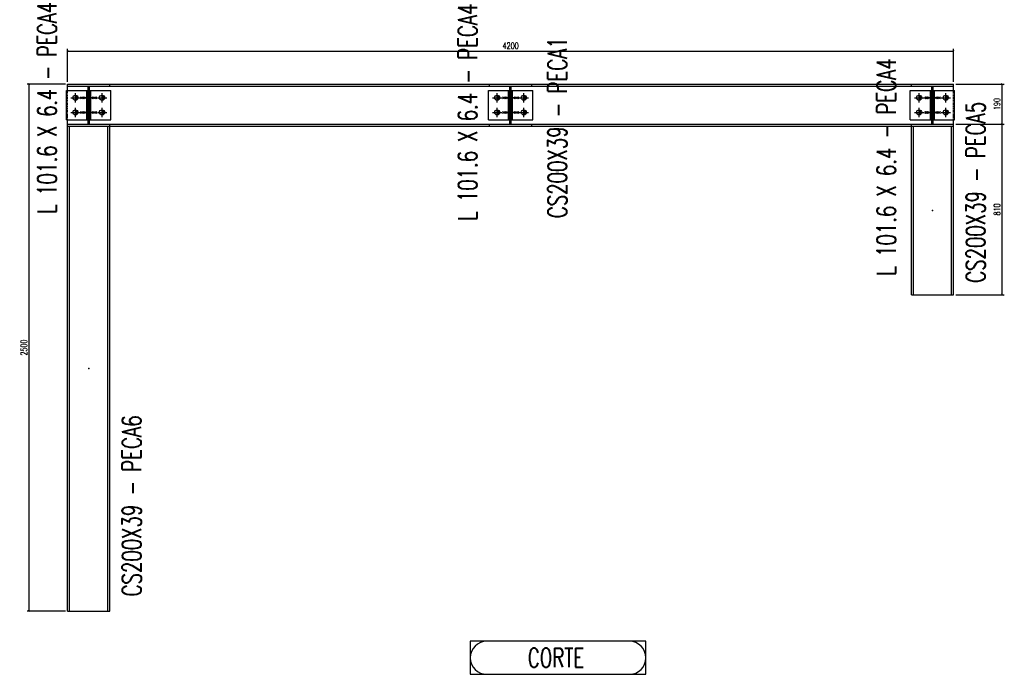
# Model space of a CAD drawing. Header units: feet. Extents: x 873 to 25753, y 2362 to 30563.
# Tile 11 of 29: x 873 to 5541, y 5779 to 8884. Entities that reach past the tile are written whole.
import ezdxf
from ezdxf.enums import TextEntityAlignment as Align

# ---------------------------------------------------------------- set-up
doc = ezdxf.new("R2010")
doc.units = ezdxf.units.FT
doc.header["$LTSCALE"] = 20
doc.header["$MEASUREMENT"] = 0
doc.linetypes.add('DASHDOT', pattern=[1, 0.5, -0.25, 0, -0.25])
doc.linetypes.add('HIDDEN', pattern=[0.375, 0.25, -0.125])
doc.layers.get('0').update_dxf_attribs({"linetype": 'CONTINUOUS'})
doc.layers.get('Defpoints').update_dxf_attribs({"linetype": 'CONTINUOUS'})
for name, color, linetype in [('A', 2, 'DASHDOT'), ('FORIR', 4, 'CONTINUOUS'), ('G', 3, 'CONTINUOUS'), ('TR', 6, 'HIDDEN'), ('TXT1', 7, 'CONTINUOUS'), ('VIEW_BOX', 6, 'CONTINUOUS'), ('VIEW_SLOT', 6, 'CONTINUOUS')]:
    doc.layers.add(name, color=color, linetype=linetype)
doc.styles.add('1', font='romans', dxfattribs={"width": 0.7, "height": 30})
doc.styles.add('MARK', font='ROMANS', dxfattribs={"width": 0.7})
doc.dimstyles.get("Standard").update_dxf_attribs({"dimtxt": 30, "dimasz": 1, "dimexe": 1, "dimexo": 1, "dimgap": 1, "dimtad": 1, "dimdec": 0, "dimdsep": 46, "dimtxsty": '1', "dimblk": 'ARCHTICK', "dimcen": 3, "dimclrd": 1, "dimclre": 1, "dimclrt": 3, "dimadec": 0, "dimazin": 0, "dimtfac": 1, "dimtdec": 0, "dimtix": 1, "dimtmove": 0, "dimatfit": 3, "dimfxl": 0, "dimtolj": 1, "dimarcsym": 0})

# ---------------------------------------------------------------- blocks, each defined once
blk = doc.blocks.new('M16')
for p, q in [((-22.2, 0), (22.2, 0)), ((0, -22.2), (0, 22.2))]:
    blk.add_line(p, q)
at = {"color": 4, "const_width": 12.3}
blk.add_lwpolyline([(0, -6.1, 1), (0, 6.1, 1)], format="xyb", dxfattribs=at)
blk.add_circle((0, 0), 12.3)
at = {"flags": 1}
blk.add_attdef('TOLE', (16.7, -8.3), '', height=5.26, dxfattribs=at)
blk = doc.blocks.new('MS')
at = {"color": 6}
for p, q in [((-4.7, 22.8), (4.7, 32.1)), ((-4.7, 32.1), (4.7, 22.8)), ((-4.7, -22.8), (4.7, -32.1)), ((-4.7, -32.1), (4.7, -22.8))]:
    blk.add_line(p, q, dxfattribs=at)
at = {"color": 3}
blk.add_line((0, -32.1), (0, 32.1), dxfattribs=at)
at = {"flags": 1}
for tag, p, height in [('DIAM', (0, 0), 8.01), ('AVAN', (1.3, -18.2), 5.26), ('TOLE', (1.3, -9.7), 5.26), ('DIET', (1.3, -24.6), 5.26)]:
    blk.add_attdef(tag, p, '', height=height, dxfattribs=at)
blk = doc.blocks.new('VIEW_NAME')
at = {"layer": 'VIEW_BOX', "color": 6}
blk.add_lwpolyline([(-13.88, 0), (13.88, 0), (13.88, 5.23), (-13.88, 5.23)], close=True, dxfattribs=at)
at = {"layer": 'VIEW_SLOT'}
blk.add_lwpolyline([(-11.26, 5.23, 1), (-11.26, 0), (11.26, 0, 1), (11.26, 5.23)], format="xyb", close=True, dxfattribs=at)
at = {"style": 'MARK', "width": 0.7}
blk.add_attdef('VIE_NAM', text='', height=3, dxfattribs=at).set_placement((-0.34, 2.62), align=Align.MIDDLE)
blk = doc.blocks.new('3D_INFOM')
blk.add_point((0, 0))
at = {"layer": 'FORIR', "flags": 1}
for tag, p in [('MARK', (7.55, -4.31)), ('NUM_DIS', (7.55, -11.68)), ('NOT_PEZ', (45.73, -11.68)), ('QTA_PEZ', (7.55, -18.55)), ('TIP_PEZ', (45.73, -18.55)), ('TRA_PEZ', (7.55, -26.33)), ('COS_PEZ', (45.73, -26.33)), ('DES_PEZ', (7.55, -33.75))]:
    blk.add_attdef(tag, p, '', height=5, dxfattribs=at)
blk = doc.blocks.new('3D_INFOB')
blk.add_point((0, 0))
at = {"layer": 'FORIR', "flags": 1}
for tag, p in [('BOLT', (7.6, -4.3)), ('SPEC', (7.6, -19.3)), ('CLASS', (7.6, -12)), ('IDF_PEZ', (7.6, -27.1))]:
    blk.add_attdef(tag, p, '', height=5.26, dxfattribs=at)
blk = doc.blocks.new('_ArchTick')
at = {"color": 0, "linetype": 'ByBlock', "const_width": 0.15}
blk.add_lwpolyline([(-0.5, -0.5), (0.5, 0.5)], dxfattribs=at)
blk = doc.blocks.new('*D199')
at = {"layer": 'Defpoints', "color": 0, "transparency": 16777216}
for p in [(918, 8578.8), (1100.7, 8578.8), (1100.7, 6078.8)]:
    blk.add_point(p, dxfattribs=at)
at = {"layer": 'TXT1', "color": 1, "lineweight": -2, "transparency": 16777216}
for p, q in [((1090.7, 8578.8), (908, 8578.8)), ((918, 6078.8), (918, 8578.8)), ((1090.7, 6078.8), (908, 6078.8))]:
    blk.add_line(p, q, dxfattribs=at)
at = {"layer": 'TXT1', "color": 1, "lineweight": -2, "transparency": 16777216, "xscale": 10, "yscale": 10, "zscale": 10}
for p, rotation in [((918, 8578.8), 90), ((918, 6078.8), 270)]:
    blk.add_blockref('_ArchTick', p, dxfattribs=dict(at, rotation=rotation))
at = {"layer": 'TXT1', "color": 3, "transparency": 16777216, "insert": (893, 7328.8), "char_height": 30, "attachment_point": 5, "rotation": 90, "style": '1'}
blk.add_mtext('\\A1;2500', dxfattribs=at)
blk = doc.blocks.new('*D200')
at = {"layer": 'Defpoints', "color": 0, "transparency": 16777216}
for p in [(5300.7, 8735.1), (1100.7, 8578.8), (5300.7, 8578.8)]:
    blk.add_point(p, dxfattribs=at)
at = {"layer": 'TXT1', "color": 1, "lineweight": -2, "transparency": 16777216}
for p, q in [((1100.7, 8588.8), (1100.7, 8745.1)), ((1100.7, 8735.1), (5300.7, 8735.1)), ((5300.7, 8588.8), (5300.7, 8745.1))]:
    blk.add_line(p, q, dxfattribs=at)
at = {"layer": 'TXT1', "color": 1, "lineweight": -2, "transparency": 16777216, "xscale": 10, "yscale": 10, "zscale": 10, "rotation": 180}
blk.add_blockref('_ArchTick', (1100.7, 8735.1), dxfattribs=at)
at = {"layer": 'TXT1', "color": 1, "lineweight": -2, "transparency": 16777216, "xscale": 10, "yscale": 10, "zscale": 10}
blk.add_blockref('_ArchTick', (5300.7, 8735.1), dxfattribs=at)
at = {"layer": 'TXT1', "color": 3, "transparency": 16777216, "insert": (3200.7, 8760.1), "char_height": 30, "attachment_point": 5, "style": '1'}
blk.add_mtext('\\A1;4200', dxfattribs=at)
blk = doc.blocks.new('*D201')
at = {"layer": 'Defpoints', "color": 0, "transparency": 16777216}
for p in [(5300.7, 8388.3), (5531.3, 8388.3), (5300.7, 7578.8)]:
    blk.add_point(p, dxfattribs=at)
at = {"layer": 'TXT1', "color": 1, "lineweight": -2, "transparency": 16777216}
for p, q in [((5310.7, 8388.3), (5541.3, 8388.3)), ((5531.3, 7578.8), (5531.3, 8388.3)), ((5310.7, 7578.8), (5541.3, 7578.8))]:
    blk.add_line(p, q, dxfattribs=at)
at = {"layer": 'TXT1', "color": 1, "lineweight": -2, "transparency": 16777216, "xscale": 10, "yscale": 10, "zscale": 10}
for p, rotation in [((5531.3, 8388.3), 90), ((5531.3, 7578.8), 270)]:
    blk.add_blockref('_ArchTick', p, dxfattribs=dict(at, rotation=rotation))
at = {"layer": 'TXT1', "color": 3, "transparency": 16777216, "insert": (5506.3, 7983.6), "char_height": 30, "attachment_point": 5, "rotation": 90, "style": '1'}
blk.add_mtext('\\A1;810', dxfattribs=at)
blk = doc.blocks.new('*D202')
at = {"layer": 'Defpoints', "color": 0, "transparency": 16777216}
for p in [(5300.7, 8578.8), (5531.3, 8578.8), (5300.7, 8388.3)]:
    blk.add_point(p, dxfattribs=at)
at = {"layer": 'TXT1', "color": 1, "lineweight": -2, "transparency": 16777216}
for p, q in [((5310.7, 8578.8), (5541.3, 8578.8)), ((5531.3, 8388.3), (5531.3, 8578.8)), ((5310.7, 8388.3), (5541.3, 8388.3))]:
    blk.add_line(p, q, dxfattribs=at)
at = {"layer": 'TXT1', "color": 1, "lineweight": -2, "transparency": 16777216, "xscale": 10, "yscale": 10, "zscale": 10}
for p, rotation in [((5531.3, 8578.8), 90), ((5531.3, 8388.3), 270)]:
    blk.add_blockref('_ArchTick', p, dxfattribs=dict(at, rotation=rotation))
at = {"layer": 'TXT1', "color": 3, "transparency": 16777216, "insert": (5506.3, 8483.6), "char_height": 30, "attachment_point": 5, "rotation": 90, "style": '1'}
blk.add_mtext('\\A1;190', dxfattribs=at)

msp = doc.modelspace()

# ---------------------------------------------------------------- linework, layer by layer
at = {"layer": 'A'}
msp.add_point((5300.7, 8408.8), dxfattribs=at)
at = {"layer": 'G'}
for p, q in [((1095.5, 8548.8), (1197.5, 8548.8)), ((1095.5, 8408.8), (1095.5, 8548.8)), ((1100.7, 8578.8), (5300.7, 8578.8)), ((1100.7, 8548.8), (1100.7, 8578.8)), ((1100.7, 8569.3), (5300.7, 8569.3)), ((1191.1, 8408.8), (1191.1, 8548.8)), ((1197.5, 8388.3), (1197.5, 8569.3)), ((1203.8, 8388.3), (1203.8, 8569.3)), ((1203.8, 8548.8), (1305.8, 8548.8)), ((1210.2, 8408.8), (1210.2, 8548.8)), ((1300.7, 8569.3), (1300.7, 8578.8)), ((1305.8, 8408.8), (1305.8, 8548.8)), ((3095.5, 8408.8), (3095.5, 8548.8)), ((3095.5, 8548.8), (3197.5, 8548.8)), ((3100.7, 8569.3), (3100.7, 8578.8)), ((3191.1, 8408.8), (3191.1, 8548.8)), ((3197.5, 8388.3), (3197.5, 8569.3)), ((3203.8, 8388.3), (3203.8, 8569.3)), ((3203.8, 8548.8), (3305.8, 8548.8)), ((3210.2, 8408.8), (3210.2, 8548.8)), ((3300.7, 8569.3), (3300.7, 8578.8)), ((3305.8, 8408.8), (3305.8, 8548.8)), ((5095.5, 8548.8), (5197.5, 8548.8)), ((5095.5, 8408.8), (5095.5, 8548.8)), ((5100.7, 8569.3), (5100.7, 8578.8)), ((5191.1, 8408.8), (5191.1, 8548.8)), ((5197.5, 8388.3), (5197.5, 8569.3)), ((5203.8, 8388.3), (5203.8, 8569.3)), ((5203.8, 8548.8), (5305.8, 8548.8)), ((5210.2, 8408.8), (5210.2, 8548.8)), ((5300.7, 8548.8), (5300.7, 8578.8)), ((5305.8, 8408.8), (5305.8, 8548.8)), ((1095.5, 8408.8), (1197.5, 8408.8)), ((1100.7, 6078.8), (1100.7, 8408.8)), ((1203.8, 8408.8), (1305.8, 8408.8)), ((3095.5, 8408.8), (3197.5, 8408.8)), ((3203.8, 8408.8), (3305.8, 8408.8)), ((5095.5, 8408.8), (5197.5, 8408.8)), ((5203.8, 8408.8), (5305.8, 8408.8)), ((5300.7, 7578.8), (5300.7, 8408.8)), ((1100.7, 8388.3), (5300.7, 8388.3)), ((1100.7, 8378.8), (5300.7, 8378.8)), ((1110.2, 6078.8), (1110.2, 8378.8)), ((1291.2, 6078.8), (1291.2, 8378.8)), ((1300.7, 6078.8), (1300.7, 8388.3)), ((3100.7, 8378.8), (3100.7, 8388.3)), ((3300.7, 8378.8), (3300.7, 8388.3)), ((5100.7, 7578.8), (5100.7, 8388.3)), ((5110.2, 7578.8), (5110.2, 8378.8)), ((5291.2, 7578.8), (5291.2, 8378.8)), ((5100.7, 7578.8), (5300.7, 7578.8)), ((1100.7, 6078.8), (1300.7, 6078.8))]:
    msp.add_line(p, q, dxfattribs=at)
msp.add_point((5300.7, 8408.8), dxfattribs=at)
at = {"layer": 'TR'}
for p, q in [((1100.7, 8408.8), (1100.7, 8548.8)), ((5300.7, 8408.8), (5300.7, 8548.8)), ((1191.1, 8522.3), (1210.2, 8522.3)), ((1191.1, 8505.3), (1210.2, 8505.3)), ((3191.1, 8522.3), (3210.2, 8522.3)), ((3191.1, 8505.3), (3210.2, 8505.3)), ((5191.1, 8522.3), (5210.2, 8522.3)), ((5191.1, 8505.3), (5210.2, 8505.3)), ((1191.1, 8452.3), (1210.2, 8452.3)), ((3191.1, 8452.3), (3210.2, 8452.3)), ((5191.1, 8452.3), (5210.2, 8452.3)), ((1191.1, 8435.3), (1210.2, 8435.3)), ((3191.1, 8435.3), (3210.2, 8435.3)), ((5191.1, 8435.3), (5210.2, 8435.3))]:
    msp.add_line(p, q, dxfattribs=at)
msp.add_point((5300.7, 8408.8), dxfattribs=at)

# ---------------------------------------------------------------- block references
for name, p in [('M16', (1137.5, 8513.8)), ('3D_INFOB', (1137.5, 8513.8)), ('3D_INFOB', (1185.2, 8513.8)), ('3D_INFOB', (1216.1, 8513.8)), ('M16', (1263.8, 8513.8)), ('3D_INFOB', (1263.8, 8513.8)), ('M16', (3137.5, 8513.8)), ('3D_INFOB', (3137.5, 8513.8)), ('3D_INFOB', (3185.2, 8513.8)), ('3D_INFOB', (3216.1, 8513.8)), ('M16', (3263.8, 8513.8)), ('3D_INFOB', (3263.8, 8513.8)), ('M16', (5137.5, 8513.8)), ('3D_INFOB', (5137.5, 8513.8)), ('3D_INFOB', (5185.2, 8513.8)), ('3D_INFOB', (5216.1, 8513.8)), ('M16', (5263.8, 8513.8)), ('3D_INFOB', (5263.8, 8513.8)), ('M16', (1137.5, 8443.8)), ('M16', (1263.8, 8443.8)), ('M16', (3137.5, 8443.8)), ('M16', (3263.8, 8443.8)), ('M16', (5137.5, 8443.8)), ('M16', (5263.8, 8443.8)), ('3D_INFOB', (1137.5, 8443.8)), ('3D_INFOB', (1185.2, 8443.8)), ('3D_INFOB', (1216.1, 8443.8)), ('3D_INFOB', (1263.8, 8443.8)), ('3D_INFOB', (3137.5, 8443.8)), ('3D_INFOB', (3185.2, 8443.8)), ('3D_INFOB', (3216.1, 8443.8)), ('3D_INFOB', (3263.8, 8443.8)), ('3D_INFOB', (5137.5, 8443.8)), ('3D_INFOB', (5185.2, 8443.8)), ('3D_INFOB', (5216.1, 8443.8)), ('3D_INFOB', (5263.8, 8443.8))]:
    msp.add_blockref(name, p)
for p, rotation in [((1194.3, 8513.8), 270), ((1200.7, 8513.8), 270), ((1207, 8513.8), 90), ((3194.3, 8513.8), 270), ((3200.7, 8513.8), 270), ((3207, 8513.8), 90), ((5194.3, 8513.8), 270), ((5200.7, 8513.8), 270), ((5207, 8513.8), 90), ((1194.3, 8443.8), 270), ((1200.7, 8443.8), 270), ((1207, 8443.8), 90), ((3194.3, 8443.8), 270), ((3200.7, 8443.8), 270), ((3207, 8443.8), 90), ((5194.3, 8443.8), 270), ((5200.7, 8443.8), 270), ((5207, 8443.8), 90)]:
    msp.add_blockref('MS', p, dxfattribs=dict(rotation=rotation))
at = {"xscale": 10, "yscale": 10, "zscale": 10}
for p in [(1194.3, 8478.8), (1194.3, 8478.8), (1200.7, 8478.8), (1200.7, 8478.8), (1207, 8478.8), (1207, 8478.8), (3194.3, 8478.8), (3194.3, 8478.8), (3200.7, 8478.8), (3200.7, 8478.8), (3200.7, 8478.8), (3207, 8478.8), (3207, 8478.8), (5194.3, 8478.8), (5194.3, 8478.8), (5200.7, 8478.8), (5200.7, 8478.8), (5207, 8478.8), (5207, 8478.8), (5200.7, 7978.8), (1200.7, 7228.8)]:
    msp.add_blockref('3D_INFOM', p, dxfattribs=at)
at = {"xscale": 30, "yscale": 30, "zscale": 30}
msp.add_blockref('VIEW_NAME', (3426, 5778.8), dxfattribs=at).add_auto_attribs({'VIE_NAM': 'CORTE'})

# ---------------------------------------------------------------- texts
at = {"layer": 'TXT1', "color": 7, "style": '1', "width": 0.7}
for s, p in [('L 101.6 X 6.4 - PECA4', (1075.5, 8478.8)), ('L 101.6 X 6.4 - PECA4', (3068.8, 8445.5)), ('CS200X39 - PECA1', (3494.2, 8372.2)), ('L 101.6 X 6.4 - PECA4', (5053.7, 8185.6)), ('CS200X39 - PECA5', (5477.4, 8065.5)), ('CS200X39 - PECA6', (1476.7, 6578))]:
    msp.add_text(s, height=90, rotation=90, dxfattribs=at).set_placement(p, align=Align.BOTTOM_CENTER)

# ---------------------------------------------------------------- dimensions: what is measured, and where the dimension line sits
at = {"layer": 'TXT1'}
dim = msp.add_linear_dim(base=(5300.7, 8735.1), p1=(1100.7, 8578.8), p2=(5300.7, 8578.8), dimstyle='Standard', override={"dimscale": 10, "dimtxt": 3}, dxfattribs=at)
dim.commit()
dim.dimension.update_dxf_attribs({"geometry": '*D200', "text_midpoint": (3200.7, 8760.1)})
for base, p1, p2, override, picture, middle in [((918, 8578.8), (1100.7, 6078.8), (1100.7, 8578.8), {"dimscale": 10, "dimtxt": 3}, '*D199', (893, 7328.8)), ((5531.276656, 8578.829509), (5300.656077, 8388.32951), (5300.656077, 8578.829509), {"dimscale": 10, "dimtxt": 3, "dimtmove": 1}, '*D202', (5506.276656, 8483.57951)), ((5531.276656, 8388.32951), (5300.656077, 7578.829508), (5300.656077, 8388.32951), {"dimscale": 10, "dimtxt": 3}, '*D201', (5506.276656, 7983.579509))]:
    dim = msp.add_linear_dim(base=base, p1=p1, p2=p2, angle=90, dimstyle='Standard', override=override, dxfattribs=at)
    dim.commit()
    dim.dimension.update_dxf_attribs({"geometry": picture, "text_midpoint": middle})

doc.saveas('drawing.dxf')
